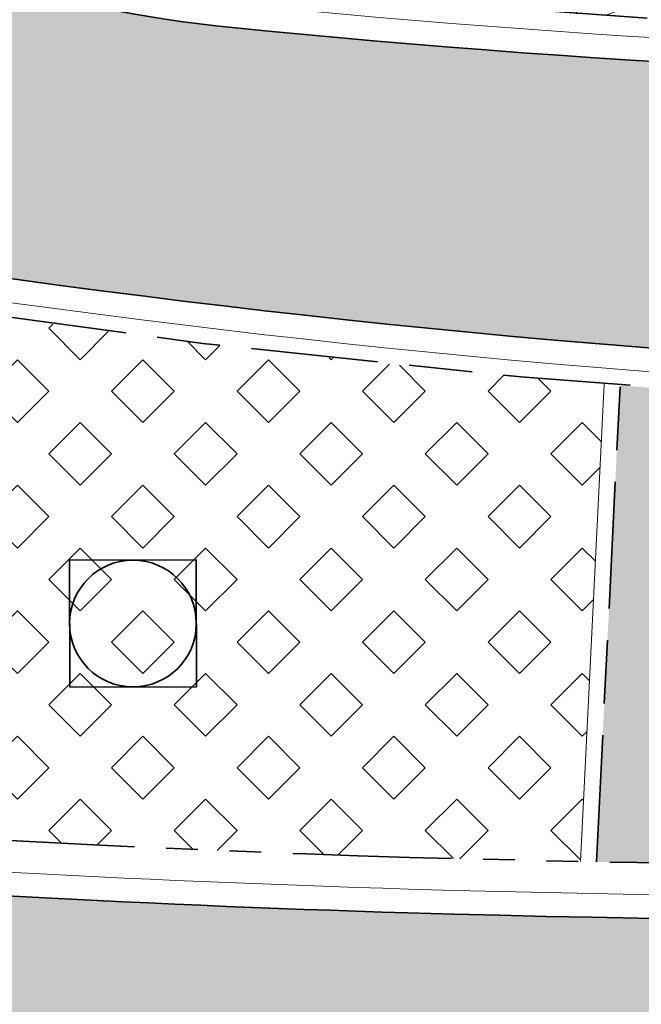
# Model space of a CAD drawing. Header units: metres. Extents: x 196651 to 397723, y 354703 to 710691.
# Tile 26 of 256: x 197549.64 to 197553.56, y 355992.53 to 355998.75. Entities that reach past the tile are written whole.
import ezdxf

# ---------------------------------------------------------------- set-up
doc = ezdxf.new("R2010")
doc.units = ezdxf.units.M
doc.header["$MEASUREMENT"] = 0
for name, pattern in [('VH-OPSLUITBAND_100X200', [16, 8, -2, 4, -2]), ('VH-RIJWIELPADBAND_410X225', [28, 16, -2, 2, -2, 0, -2, 2, -2]), ('VH-TROTTOIRBAND_180-200', [20, 10, -2, 2, -2, 2, -2])]:
    doc.linetypes.add(name, pattern=pattern)
for name, color, linetype, lineweight in [('N-WE-GR-GRAS_BERM-A', 86, 'Continuous', 5), ('N-WE-RI-PUT_OPHOOGTEBRENGEN-G', 7, 'Continuous', 35), ('N-WE-VH-GOOT_TEGEL-G', 170, 'Continuous', 35), ('N-WE-VH-KANTOPSLUITING_OPSLUITBAND_100X200-G', 5, 'VH-OPSLUITBAND_100X200', 35), ('N-WE-VH-KANTOPSLUITING_RIJWIELPADBAND_410X250-G', 5, 'VH-RIJWIELPADBAND_410X225', 35), ('N-WE-VH-KANTOPSLUITING_TROTTOIRBAND_180 200-G', 6, 'VH-TROTTOIRBAND_180-200', 35), ('N-WE-VH-KANTVERHARDING-G', 1, 'Continuous', 5), ('N-WE-VH-VERHARDING_ASFALT_DEKLAAG-G_ZWART', 252, 'Continuous', 5), ('N-WE-VH-VERHARDING_GRASBETONSTEEN-A', 253, 'Continuous', 5), ('N-WE-VH-VERHARDING_TEGEL-A', 252, 'Continuous', 5), ('X-XX-AL-AANPIJLING-M', 7, 'Continuous', 18)]:
    doc.layers.add(name, color=color, linetype=linetype, lineweight=lineweight)
doc.layers.add('N-WE-VH-VERHARDING_ASFALT_DEKLAAG-G_ROOD', color=7, linetype='Continuous', lineweight=5, true_color=0xbf4040)
doc.styles.add('NLCS-ISO-M200-T18', font='NLCS-ISO.ttf')
doc.dimstyles.new('NLCS-M200-T18-PIJL', dxfattribs={"dimscale": 0.2, "dimtxt": 1.799999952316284, "dimasz": 1.8, "dimexe": 2, "dimexo": 2, "dimgap": 0.7, "dimtad": 1, "dimzin": 0, "dimdsep": 46, "dimtxsty": 'NLCS-ISO-M200-T18', "dimcen": 0, "dimdle": 2, "dimse1": 1, "dimse2": 1, "dimclrd": 256, "dimclre": 256, "dimclrt": 256, "dimadec": 1, "dimazin": 0, "dimtfac": 1, "dimtofl": 0, "dimtmove": 1, "dimatfit": 0, "dimfxl": 2, "dimfxlon": 1, "dimtfillclr": 254, "dimtolj": 1, "dimtzin": 0, "dimlwd": 18, "dimlwe": 18, "dimarcsym": 0})
pattern_1 = [(0, (0, 0), (1, 1), [0.12, -0.8]), (45, (0.4, 0.2), (-0.1131370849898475, 1.866761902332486), [0.12, -0.8]), (29.99999999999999, (0.08, 0.12), (0.2274613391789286, 1.286025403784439), [0.12, -0.8]), (15, (0.32, 0.48), (0.3856270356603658, 0.7244941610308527), [0.12, -0.8]), (135, (0.16, 2), (-0.02828427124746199, -0.6505382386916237), [0.12, -0.8]), (150, (1.2, 0.4), (0.2156921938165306, -0.5864101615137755), [0.12, -0.8]), (165, (0.24, 0.04), (0.1434520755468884, -0.7010146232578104), [0.12, -0.8]), (85, (0.4, 0.4), (-0.872677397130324, 1.040016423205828), [0.12, -0.8]), (99.99999999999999, (0, 0), (-1.112117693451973, 0.7787131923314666), [0.12, -0.7999999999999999])]

# ---------------------------------------------------------------- blocks, each defined once
blk = doc.blocks.new('OP HOOGTE BRENGEN PUT')
at = {"layer": 'N-WE-RI-PUT_OPHOOGTEBRENGEN-G', "flags": 128}
blk.add_lwpolyline([(-0.4000000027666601, -0.3999999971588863), (-0.4000000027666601, 0.400000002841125), (0.3999999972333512, 0.400000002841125), (0.3999999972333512, -0.3999999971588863)], close=True, dxfattribs=at)
at = {"layer": 'N-WE-RI-PUT_OPHOOGTEBRENGEN-G'}
blk.add_circle((0, 0), 0.4, dxfattribs=at)
blk = doc.blocks.new('*D1796')
at = {"layer": 'Defpoints', "color": 0, "transparency": 16777216}
for p in [(197656.5246603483, 356038.2042141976), (197542.917928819, 355978.7313126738)]:
    blk.add_point(p, dxfattribs=at)
at = {"layer": 'X-XX-AL-AANPIJLING-M', "linetype": 'Continuous', "lineweight": 18, "transparency": 16777216}
blk.add_line((197654.299166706, 356037.0391726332), (197656.2057201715, 356038.0372496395), dxfattribs=at)
at = {"layer": 'X-XX-AL-AANPIJLING-M', "transparency": 16777216}
blk.add_solid([(197656.1778927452, 356038.0904063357), (197656.2335475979, 356037.9840929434), (197656.5246603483, 356038.2042141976)], dxfattribs=at)
at = {"layer": 'X-XX-AL-AANPIJLING-M', "transparency": 16777216, "insert": (197654.9445604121, 356037.7382312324), "char_height": 0.3599999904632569, "attachment_point": 5, "rotation": 27.631969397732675, "style": 'NLCS-ISO-M200-T18'}
blk.add_mtext('\\A1;R128.23', dxfattribs=at)

msp = doc.modelspace()

# ---------------------------------------------------------------- hatches: boundary and pattern name
at = {"layer": 'N-WE-GR-GRAS_BERM-A'}
h = msp.add_hatch(dxfattribs=at)
h.set_pattern_fill('AGR-GRAS_01', color=256, scale=0.04, pattern_type=2)
h.set_pattern_definition(pattern_1)
edge = h.paths.add_edge_path()
edge.add_line((197553.4292139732, 355996.4395306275), (197553.28032139, 355993.4331613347))
edge.add_arc((197555.2302487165, 356097.7120254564), 104.2970935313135, 268.9287418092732, 278.4503868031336)
edge.add_arc((197560.8972813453, 356052.3516237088), 58.60595351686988, 279.4870754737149, 294.1081427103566)
edge.add_line((197584.8354799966, 355998.8575078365), (197585.6162253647, 355999.2148827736))
edge.add_line((197585.6162253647, 355999.2148827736), (197586.1119467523, 356000.6630658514))
edge.add_line((197586.1119467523, 356000.6630658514), (197585.6204481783, 356001.6661783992))
edge.add_arc((197554.2789387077, 356074.1989401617), 79.01450338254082, 289.466007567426, 293.36924140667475, ccw=False)
edge.add_arc((197558.9937347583, 356064.9602062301), 68.74624990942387, 265.3572343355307, 288.3270304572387, ccw=False)
h = msp.add_hatch(dxfattribs=at)
h.set_pattern_fill('AGR-GRAS_01', color=256, scale=0.04, pattern_type=2)
h.set_pattern_definition(pattern_1)
h.paths.add_polyline_path([(197588.3851269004, 355992.0772390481, 0.5701041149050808), (197588.5147606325, 355993.4133800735, 0.2539846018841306), (197583.0477632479, 355994.1490922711, -0.001198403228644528), (197582.7685086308, 355994.0435704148, 0.0733476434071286), (197582.3139879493, 355993.7921154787), (197576.5297600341, 355989.3788942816, -0.1075970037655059), (197575.6741486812, 355988.9788198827, -0.01884300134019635), (197571.5292927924, 355988.2017218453, -0.06009665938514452), (197544.9673221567, 355987.4683476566), (197544.3622378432, 355985.2083795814, 0.1424533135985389)])
at = {"layer": 'N-WE-VH-VERHARDING_ASFALT_DEKLAAG-G_ROOD'}
h = msp.add_hatch(color=256, dxfattribs=at)
edge = h.paths.add_edge_path()
edge.add_arc((197554.2789389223, 356074.1989402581), 78.76450334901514, 289.4678133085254, 302.2666273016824)
edge.add_line((197596.3281507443, 356007.5978083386), (197595.1872121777, 356009.1837028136))
edge.add_arc((197554.2789443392, 356074.1989282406), 76.81449026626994, 289.48819351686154, 302.1785371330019, ccw=False)
edge.add_arc((197558.038328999, 356069.5895712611), 71.24327878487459, 264.31616596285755, 287.87448266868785, ccw=False)
edge.add_arc((197551.9043202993, 356007.5578498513), 8.909115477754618, 253.0964873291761, 264.0607976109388, ccw=False)
edge.add_line((197549.3138982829, 355999.033645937), (197549.0974967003, 355997.1826234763))
edge.add_arc((197558.9937347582, 356064.9602062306), 68.49624990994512, 261.692916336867, 288.3249498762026)
at = {"layer": 'N-WE-VH-VERHARDING_ASFALT_DEKLAAG-G_ZWART'}
h = msp.add_hatch(color=256, dxfattribs=at)
edge = h.paths.add_edge_path()
edge.add_arc((197541.4517818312, 356089.8330604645), 101.0299702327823, 301.1250693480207, 303.7588192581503)
edge.add_line((197597.5939554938, 356005.8383509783), (197599.3169656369, 356003.4433821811))
edge.add_arc((197541.4497432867, 356089.8331176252), 103.9798144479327, 303.78202980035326, 303.81572192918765, ccw=False)
edge.add_arc((197602.6857701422, 355998.2977417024), 6.150000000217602, 123.7820298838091, 181.7824850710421)
edge.add_arc((197597.6881895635, 355998.1422156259), 1.150000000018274, 181.7824850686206, 303.0847720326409)
edge.add_arc((197554.5637252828, 356064.3334581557), 80.150000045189, 303.0847720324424, 306.2820423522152)
edge.add_line((197601.9933338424, 355999.7234377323), (197603.7187317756, 355997.3287622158))
edge.add_arc((197554.565850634, 356064.3332715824), 83.09999999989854, 264.96511449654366, 306.2628677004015, ccw=False)
edge.add_arc((197545.9462250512, 355965.9095615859), 15.70049941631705, 85.15313590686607, 95.47309018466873)
edge.add_line((197544.4487390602, 355981.5384840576), (197544.978123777, 355985.0447808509))
edge.add_arc((197549.0969112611, 355998.0585462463), 13.65000000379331, 252.4376978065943, 265.2845225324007)
edge.add_arc((197554.5637253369, 356064.3334575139), 80.14999939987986, 265.284522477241, 295.0833855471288)
edge.add_arc((197588.0544588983, 355992.7836798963), 1.149999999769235, 295.0984727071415, 413.8337356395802)
edge.add_arc((197585.1038067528, 355988.7471402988), 6.150000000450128, 53.83373561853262, 110.8373860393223)
edge.add_arc((197560.8951571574, 356052.3518072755), 61.90595033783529, 290.562732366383, 290.8373860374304, ccw=False)
edge.add_arc((197583.393702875, 355992.3769774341), 2.150000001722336, 110.5627323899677, 127.3427256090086)
edge.add_line((197582.0895528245, 355994.0862733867), (197576.3053249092, 355989.6730521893))
edge.add_arc((197575.1831492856, 355991.1438417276), 1.849999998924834, 282.77781482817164, 307.34272562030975, ccw=False)
edge.add_arc((197563.2952134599, 356043.5627264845), 55.59999997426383, 278.4598280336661, 282.77781483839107, ccw=False)
edge.add_arc((197555.2085148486, 356097.9328316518), 110.568200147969, 264.9074183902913, 278.45982803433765, ccw=False)
edge.add_line((197545.3938917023, 355987.8010921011), (197546.4189692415, 355993.4591399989))
edge.add_arc((197547.7158612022, 356001.5052925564), 8.14999998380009, 260.8437229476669, 264.0108516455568)
edge.add_arc((197555.2302471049, 356097.7120255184), 104.6470934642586, 265.4152845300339, 268.2798001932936)
edge.add_arc((197552.5451109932, 356008.2552214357), 15.15000000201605, 268.2743331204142, 268.2807247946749)
edge.add_arc((197555.2302487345, 356097.7120241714), 104.6470922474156, 268.2807246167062, 278.4521197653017)
edge.add_arc((197560.8972813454, 356052.3516237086), 58.95595351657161, 279.4839967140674, 303.7774958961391)
at = {"layer": 'N-WE-VH-VERHARDING_GRASBETONSTEEN-A', "lineweight": 9}
h = msp.add_hatch(dxfattribs=at)
h.set_pattern_fill('AVH-GRASBETONSTEEN_02', color=256, scale=0.4, pattern_type=2)
h.set_pattern_definition([(45, (197546.8542005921, 355993.4331613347), (-0.3959797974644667, 0.3959797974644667), [0.28, -0.28]), (135, (197546.8542005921, 355993.4331613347), (-0.3959797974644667, -0.3959797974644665), [0.28, -0.28]), (45, (197546.6562125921, 355993.6311493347), (-0.3959797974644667, 0.3959797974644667), [0.28, -0.28]), (135, (197547.0521885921, 355993.6311493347), (-0.3959797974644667, -0.3959797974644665), [0.28, -0.28])])
edge = h.paths.add_edge_path()
edge.add_line((197553.1802938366, 355993.4350797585), (197553.3294960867, 355996.4477017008))
edge.add_arc((197558.9937347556, 356064.9602062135), 68.74624989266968, 261.46553829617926, 265.2738470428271, ccw=False)
edge.add_line((197548.7914992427, 355996.9751985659), (197547.8036518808, 355997.1307957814))
edge.add_arc((197547.7385423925, 355996.7361304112), 0.3999999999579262, 80.63207028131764, 165.0111726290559)
edge.add_line((197547.3521518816, 355996.8395826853), (197547.1248335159, 355995.9905567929))
edge.add_line((197547.1248335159, 355995.9905567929), (197547.2214311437, 355995.9646937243))
edge.add_line((197547.2214311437, 355995.9646937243), (197546.9628004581, 355994.9987174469))
edge.add_line((197546.9628004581, 355994.9987174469), (197546.6365870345, 355993.7803220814))
edge.add_line((197546.6365870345, 355993.7803220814), (197546.7670451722, 355993.763215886))
edge.add_line((197546.7670451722, 355993.763215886), (197546.897773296, 355993.7483126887))
edge.add_arc((197555.2302487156, 356097.7120254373), 104.2970935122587, 265.4176574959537, 268.2807246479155)
edge.add_arc((197555.2302486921, 356097.7120244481), 104.2970925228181, 268.2807246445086, 268.8737814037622)
at = {"layer": 'N-WE-VH-VERHARDING_TEGEL-A'}
h = msp.add_hatch(dxfattribs=at)
h.set_pattern_fill('AVH-TEGEL_300X300_HALFST', color=256, scale=2, angle=20, style=0, pattern_type=2)
h.set_pattern_definition([(20, (0, 0), (0.4612095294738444, 0.4871198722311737), [0.6, -0.6]), (110, (0, 0), (-0.563815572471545, -0.2052120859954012), [])])
edge = h.paths.add_edge_path()
edge.add_arc((197554.2788271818, 356074.1989038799), 76.54450646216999, 289.491126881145, 289.5248881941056)
edge.add_line((197579.8612483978, 356002.0559818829), (197579.3600609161, 356003.4690734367))
edge.add_arc((197558.0383289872, 356069.5895745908), 69.4732820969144, 267.1184119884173, 287.8728397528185, ccw=False)
edge.add_arc((197555.2367512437, 356007.8068299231), 7.634028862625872, 238.4508067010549, 264.8068481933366, ccw=False)
edge.add_line((197551.2423949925, 356001.3011773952), (197549.8825909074, 355999.0864490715))
edge.add_arc((197558.0383289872, 356069.5895745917), 70.97328209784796, 263.4014048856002, 287.8714103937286)

# ---------------------------------------------------------------- linework, layer by layer
at = {"layer": 'N-WE-VH-GOOT_TEGEL-G', "flags": 128}
for points in [[(197866.1533364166, 356128.2646931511, 0.3269534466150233), (197857.8188387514, 356133.0875539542), (197856.1657519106, 356132.9093047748, 0.06128720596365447), (197825.0365349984, 356125.6260440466, 0.01212265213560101), (197818.5935215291, 356123.0787361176), (197814.9221508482, 356121.4736490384), (197802.4610331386, 356115.9584449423), (197789.9629197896, 356107.1472932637), (197768.0015965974, 356097.4273642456), (197745.0209239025, 356090.535851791), (197713.0206198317, 356076.3727396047, 0.0597998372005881), (197653.0758249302, 356040.7542891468), (197649.9855954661, 356038.214516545), (197649.0843240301, 356037.4998937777, 0.001353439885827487), (197648.4857849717, 356037.0226646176, 0.01770595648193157), (197632.799694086, 356023.5066607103), (197611.0048032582, 356003.3393815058, -0.211706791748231), (197547.2728054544, 355981.5539173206, -0.211706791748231)], [(197543.7184961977, 356007.9375179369, 0.4259856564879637), (197550.9824665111, 355998.6965562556, 0.1031561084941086), (197579.9052222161, 356001.7851188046, 0.1019807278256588), (197606.4501345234, 356017.8195629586), (197623.4793686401, 356033.5770779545, -0.02028559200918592), (197642.3754352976, 356049.6899144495, 0.03995085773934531), (197643.5654582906, 356050.7882617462), (197644.0752422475, 356051.3403508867, -0.04326172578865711), (197645.3330549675, 356052.4859614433, -0.05896844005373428), (197707.344260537, 356089.1933578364)], [(197552.0905729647, 355993.1120416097, 0.04441024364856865), (197570.6115782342, 355994.2014999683, 0.07222075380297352), (197586.7484237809, 355999.3655605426, 0.01799439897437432), (197590.4916093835, 356001.3616226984, 0.01591368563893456), (197593.6749732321, 356003.347262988, 0.03725170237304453), (197605.9302696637, 356012.0540177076, 0.009930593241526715), (197608.9680647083, 356014.6758490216, 0.0007583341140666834), (197609.1957308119, 356014.8809940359), (197620.1012939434, 356024.9721451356), (197623.0324064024, 356027.6843662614), (197626.2117537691, 356030.6262844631, -0.01770595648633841), (197642.4181219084, 356044.5905880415, -0.001353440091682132), (197643.0577206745, 356045.1005550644), (197645.1458928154, 356046.7562775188), (197648.053396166, 356049.0616519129, -0.006274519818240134), (197651.0541711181, 356051.3802520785, -0.002920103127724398), (197652.4703531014, 356052.4334775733, -0.03999413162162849), (197693.533524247, 356077.8176833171)], [(197544.9629348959, 355997.7781856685, -0.1221106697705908), (197545.5158321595, 355997.80305923, 0.008640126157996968), (197547.844345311, 355997.377461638, 0.1214245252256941), (197580.529359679, 355999.9374939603, 0.1020953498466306), (197607.7802216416, 356016.3935795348), (197624.8037483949, 356032.145813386, -0.02028559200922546), (197643.579465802, 356048.1560270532, 0.008291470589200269), (197643.8909640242, 356048.4089977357), (197644.6867733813, 356049.1282093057), (197645.5078978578, 356050.0174760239, -0.01915570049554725), (197645.9351192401, 356050.4459916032, -0.437798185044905), (197647.6201098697, 356050.3164690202), (197648.3039604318, 356049.451091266)], [(197544.9629348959, 355997.7781856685, 0.2609995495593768), (197544.1786756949, 355996.9729670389), (197543.9987833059, 355996.3010754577), (197543.5212741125, 355994.5175958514, 0.1094577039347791), (197546.8654768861, 355993.3997789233, 0.0125035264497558), (197552.0905729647, 355993.1120416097)]]:
    msp.add_lwpolyline(points, format="xyb", dxfattribs=at)
at = {"layer": 'N-WE-VH-KANTOPSLUITING_OPSLUITBAND_100X200-G', "ltscale": 0.1, "flags": 128}
msp.add_lwpolyline([(197547.1248335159, 355995.9905567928), (197547.3521518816, 355996.8395826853, -0.3857631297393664), (197547.8036518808, 355997.1307957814), (197548.7914992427, 355996.9751985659, 0.1177450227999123), (197580.6103283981, 355999.7009558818, 0.01703271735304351), (197585.6204481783, 356001.6661783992), (197586.1119467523, 356000.6630658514), (197585.6157719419, 355999.2135581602)], format="xyb", dxfattribs=at)
msp.add_lwpolyline([(197553.28032139, 355993.4331613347), (197553.4292139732, 355996.4395306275)], dxfattribs=at)
at = {"layer": 'N-WE-VH-KANTOPSLUITING_RIJWIELPADBAND_410X250-G', "ltscale": 0.1, "flags": 128}
msp.add_lwpolyline([(197552.0049883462, 355998.873200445, 0.09958380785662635), (197579.818731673, 356002.0409193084, 0.01395862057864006), (197583.8054879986, 356003.578518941)], format="xyb", dxfattribs=at)
at = {"layer": 'N-WE-VH-KANTOPSLUITING_TROTTOIRBAND_180 200-G', "ltscale": 0.1, "flags": 128}
msp.add_lwpolyline([(197546.9628004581, 355994.9987174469), (197546.6365870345, 355993.7803220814, 0.00843458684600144), (197546.897773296, 355993.7483126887, 0.01249313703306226), (197552.1010738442, 355993.4618840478, 0.04440266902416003), (197570.5570146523, 355994.5472351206, 0.06386794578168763), (197584.8322436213, 355998.8560597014)], format="xyb", dxfattribs=at)
at = {"layer": 'N-WE-VH-KANTVERHARDING-G', "flags": 128}
for points in [[(197745.0730259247, 356090.394876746), (197713.081328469, 356076.2355737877, 0.05979775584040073), (197653.1691920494, 356040.6368648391), (197650.0798209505, 356038.0977977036), (197649.1775189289, 356037.3823577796, 0.001353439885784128), (197648.5796148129, 356036.905634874, 0.01770595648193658), (197632.9015694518, 356023.3965634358), (197611.1066786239, 356003.2292842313, -0.2117067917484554), (197547.2596411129, 355981.4044961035, -0.2117067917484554)], [(197550.9973223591, 355998.8458187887, 0.1031486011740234), (197579.8571718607, 356001.9272301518, 0.1019737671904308), (197606.3482568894, 356017.9296581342), (197623.3774932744, 356033.687175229, -0.02028559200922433), (197642.2828175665, 356049.8079057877, 0.03995085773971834), (197643.4552540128, 356050.8900213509), (197643.9650379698, 356051.4421104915, -0.04326172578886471), (197645.2420051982, 356052.6051668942, -0.05896844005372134), (197707.2835518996, 356089.3305236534)], [(197552.0950733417, 355993.2619740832, 0.04440700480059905), (197570.5881943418, 355994.3496722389, 0.07221498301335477), (197586.682651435, 355999.5003715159, 0.01799439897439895), (197590.4163133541, 356001.491355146, 0.01592844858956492), (197593.5944635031, 356003.4738736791, 0.03726032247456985), (197605.8345379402, 356012.1694968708, 0.009930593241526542), (197608.8678227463, 356014.7874355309, 0.0007561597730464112), (197609.0944999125, 356014.9916876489), (197619.9994185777, 356025.0822424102), (197622.9305310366, 356027.7944635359), (197626.1098784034, 356030.7363817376, -0.01770595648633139), (197642.3242920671, 356044.7076177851, -0.001353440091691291), (197642.9645257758, 356045.2180910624), (197645.0526979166, 356046.8738135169), (197647.9602012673, 356049.179187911, -0.006274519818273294), (197650.9639551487, 356051.5000897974, -0.002920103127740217), (197652.3815430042, 356052.5543608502, -0.03999420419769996), (197693.4651708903, 356077.9512042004)], [(197546.3857202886, 355993.616647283), (197547.2555542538, 355996.8654457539, -0.3857631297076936), (197547.8199292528, 355997.2294621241, 0.121430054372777), (197580.5779408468, 355999.7955710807, 0.1021001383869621), (197607.8821100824, 356016.2834943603), (197624.9056237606, 356032.0357161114, -0.02028559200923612), (197643.6720835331, 356048.0380357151, 0.00829147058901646), (197643.9874433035, 356048.2941423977)], [(197544.1436797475, 355996.2622808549), (197543.6956254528, 355994.5888142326, 0.1058328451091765), (197546.8793074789, 355993.5491513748, 0.01249910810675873), (197552.0950733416, 355993.2619740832)]]:
    msp.add_lwpolyline(points, format="xyb", dxfattribs=at)
msp.add_lwpolyline([(197553.1802938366, 355993.4350797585), (197553.3294960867, 355996.4477017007)], dxfattribs=at)

# ---------------------------------------------------------------- block references
at = {"layer": 'N-WE-RI-PUT_OPHOOGTEBRENGEN-G', "rotation": 0.17}
msp.add_blockref('OP HOOGTE BRENGEN PUT', (197550.3555722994, 355994.9370383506), dxfattribs=at)

# ---------------------------------------------------------------- dimensions: what is measured, and where the dimension line sits
at = {"layer": 'X-XX-AL-AANPIJLING-M'}
dim = msp.add_radius_dim(center=(197542.917928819, 355978.7313126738), mpoint=(197656.5246603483, 356038.2042141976), dimstyle='NLCS-M200-T18-PIJL', dxfattribs=at)
dim.commit()
dim.dimension.update_dxf_attribs({"geometry": '*D1796', "text_midpoint": (197655.0929733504, 356037.4547288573), "dimtype": 164})

doc.saveas('drawing.dxf')
